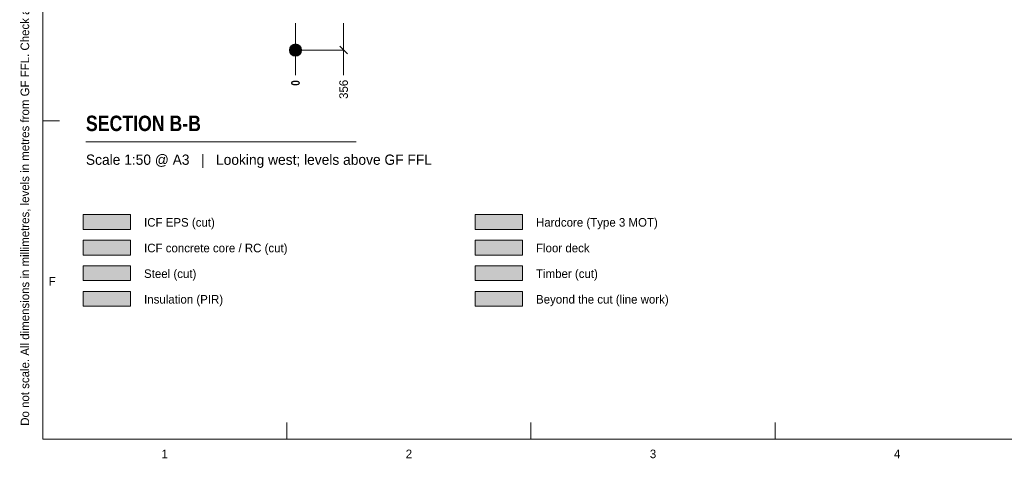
# Model space of a CAD drawing. Header units: millimetres. Extents: x 17 to 413, y 4 to 292.
# Tile 1 of 6: x 17 to 162, y 4 to 69. Entities that reach past the tile are written whole.
import ezdxf
from ezdxf.enums import TextEntityAlignment as Align

# ---------------------------------------------------------------- set-up
doc = ezdxf.new("R2010")
doc.units = ezdxf.units.MM
for name, color, linetype in [('FILL-C_BDBDBF', 7, 'Continuous'), ('FILL-EPS', 7, 'Continuous'), ('FILL-MASONRY_FILL', 7, 'Continuous'), ('FILL-STEEL', 7, 'Continuous'), ('FILL-STEEL_GREY', 7, 'Continuous'), ('FILL-TIMBER', 7, 'Continuous'), ('FILL-WHITE', 7, 'Continuous'), ('LINE-INK', 7, 'Continuous'), ('TEXT-INK', 7, 'Continuous'), ('TEXT-STEEL_GREY', 7, 'Continuous')]:
    doc.layers.add(name, color=color, linetype=linetype)
doc.styles.add('OpenSansCondensed-Bold', font='OpenSansCondensed-Bold.ttf')

msp = doc.modelspace()

# ---------------------------------------------------------------- hatches: boundary and pattern name
at = {"layer": 'FILL-C_BDBDBF', "true_color": 0xbdbdbf}
h = msp.add_hatch(color=9, dxfattribs=at)
h.dxf.hatch_style = 1
h.paths.add_polyline_path([(26, 34.3), (33, 34.3), (33, 36.5), (26, 36.5)])
at = {"layer": 'FILL-EPS', "true_color": 0xccffff}
h = msp.add_hatch(color=7, dxfattribs=at)
h.dxf.hatch_style = 1
h.paths.add_polyline_path([(26, 38.1), (33, 38.1), (33, 40.3), (26, 40.3)])
at = {"layer": 'FILL-MASONRY_FILL', "true_color": 0xe0d9cc}
h = msp.add_hatch(color=254, dxfattribs=at)
h.dxf.hatch_style = 1
h.paths.add_polyline_path([(84, 38.1), (91, 38.1), (91, 40.3), (84, 40.3)])
at = {"layer": 'FILL-STEEL', "true_color": 0x0d2973}
h = msp.add_hatch(color=166, dxfattribs=at)
h.dxf.hatch_style = 1
h.paths.add_polyline_path([(26, 30.5), (33, 30.5), (33, 32.7), (26, 32.7)])
at = {"layer": 'FILL-STEEL_GREY', "true_color": 0x737378}
h = msp.add_hatch(color=8, dxfattribs=at)
h.dxf.hatch_style = 1
h.paths.add_polyline_path([(84, 34.3), (91, 34.3), (91, 36.5), (84, 36.5)])
at = {"layer": 'FILL-TIMBER', "true_color": 0xedd6a8}
h = msp.add_hatch(color=41, dxfattribs=at)
h.dxf.hatch_style = 1
h.paths.add_polyline_path([(84, 30.5), (91, 30.5), (91, 32.7), (84, 32.7)])
at = {"layer": 'FILL-TIMBER', "true_color": 0xfced9e}
h = msp.add_hatch(color=41, dxfattribs=at)
h.dxf.hatch_style = 1
h.paths.add_polyline_path([(26, 26.7), (33, 26.7), (33, 28.9), (26, 28.9)])
at = {"layer": 'FILL-WHITE', "true_color": 0xffffff}
h = msp.add_hatch(color=7, dxfattribs=at)
h.dxf.hatch_style = 1
h.paths.add_polyline_path([(58.3, 64.66), (58.27, 64.9), (58.18, 65.11), (58.04, 65.3), (57.85, 65.44), (57.64, 65.53), (57.4, 65.56), (57.17, 65.53), (56.95, 65.44), (56.77, 65.3), (56.62, 65.11), (56.53, 64.9), (56.5, 64.66), (56.53, 64.43), (56.62, 64.21), (56.77, 64.03), (56.95, 63.88), (57.17, 63.79), (57.4, 63.76), (57.64, 63.79), (57.85, 63.88), (58.04, 64.03), (58.18, 64.21), (58.27, 64.43)])
h = msp.add_hatch(color=7, dxfattribs=at)
h.dxf.hatch_style = 1
h.paths.add_polyline_path([(84, 26.7), (91, 26.7), (91, 28.9), (84, 28.9)])

# ---------------------------------------------------------------- linework, layer by layer
at = {"layer": 'LINE-INK', "lineweight": 5}
for p, q in [((57.4, 68.66), (57.4, 63.16)), ((64.52, 68.66), (64.52, 63.16)), ((57.4, 64.66), (64.52, 64.66)), ((63.96, 65.23), (65.09, 64.1)), ((57.4, 63.16), (57.4, 61.84)), ((64.52, 63.16), (64.52, 61.84)), ((57.4, 61.84), (57.4, 60.96)), ((64.52, 61.84), (64.52, 60.96)), ((20, 54.17), (22.5, 54.17)), ((26.4, 51.06), (66.4, 51.06)), ((56.12, 7), (56.12, 9.5)), ((92.25, 7), (92.25, 9.5)), ((128.38, 7), (128.38, 9.5))]:
    msp.add_line(p, q, dxfattribs=at)
for points in [[(20, 7), (413, 7), (413, 290), (20, 290)], [(26, 38.1), (33, 38.1), (33, 40.3), (26, 40.3)], [(84, 38.1), (91, 38.1), (91, 40.3), (84, 40.3)], [(26, 34.3), (33, 34.3), (33, 36.5), (26, 36.5)], [(84, 34.3), (91, 34.3), (91, 36.5), (84, 36.5)], [(26, 30.5), (33, 30.5), (33, 32.7), (26, 32.7)], [(84, 30.5), (91, 30.5), (91, 32.7), (84, 32.7)], [(26, 26.7), (33, 26.7), (33, 28.9), (26, 28.9)], [(84, 26.7), (91, 26.7), (91, 28.9), (84, 28.9)]]:
    msp.add_lwpolyline(points, close=True, dxfattribs=at)
msp.add_circle((57.4, 64.66), 0.9, dxfattribs=at)

# ---------------------------------------------------------------- texts
at = {"layer": 'TEXT-INK', "style": 'OpenSansCondensed-Bold'}
msp.add_text('0', height=1.27, rotation=90, dxfattribs=at).set_placement((58.04, 59.38))
at = {"layer": 'TEXT-INK'}
msp.add_text('356', height=1.27, rotation=90, dxfattribs=at).set_placement((65.16, 57.42))
at = {"layer": 'TEXT-INK', "style": 'OpenSansCondensed-Bold'}
msp.add_text('SECTION B-B', height=2.286, dxfattribs=at).set_placement((26.4, 52.66))
at = {"layer": 'TEXT-INK'}
for s, p in [('ICF EPS (cut)', (35, 38.5)), ('Hardcore (Type 3 MOT)', (93, 38.5)), ('ICF concrete core / RC (cut)', (35, 34.7)), ('Floor deck', (93, 34.7)), ('Steel (cut)', (35, 30.9)), ('Timber (cut)', (93, 30.9)), ('Insulation (PIR)', (35, 27.1)), ('Beyond the cut (line work)', (93, 27.1))]:
    msp.add_text(s, height=1.27, dxfattribs=at).set_placement(p)
at = {"layer": 'TEXT-STEEL_GREY'}
msp.add_text('Do not scale. All dimensions in millimetres, levels in metres from GF FFL. Check all dimensions on site.', height=1.27, rotation=90, dxfattribs=at).set_placement((18, 9))
msp.add_text('Scale 1:50 @ A3   |   Looking west; levels above GF FFL', height=1.524, dxfattribs=at).set_placement((26.4, 47.66))
for s, p in [('F', (21.4, 29.78)), ('1', (38.06, 4.2)), ('2', (74.19, 4.2)), ('3', (110.31, 4.2)), ('4', (146.44, 4.2))]:
    msp.add_text(s, height=1.27, dxfattribs=at).set_placement(p, align=Align.CENTER)

doc.saveas('drawing.dxf')
